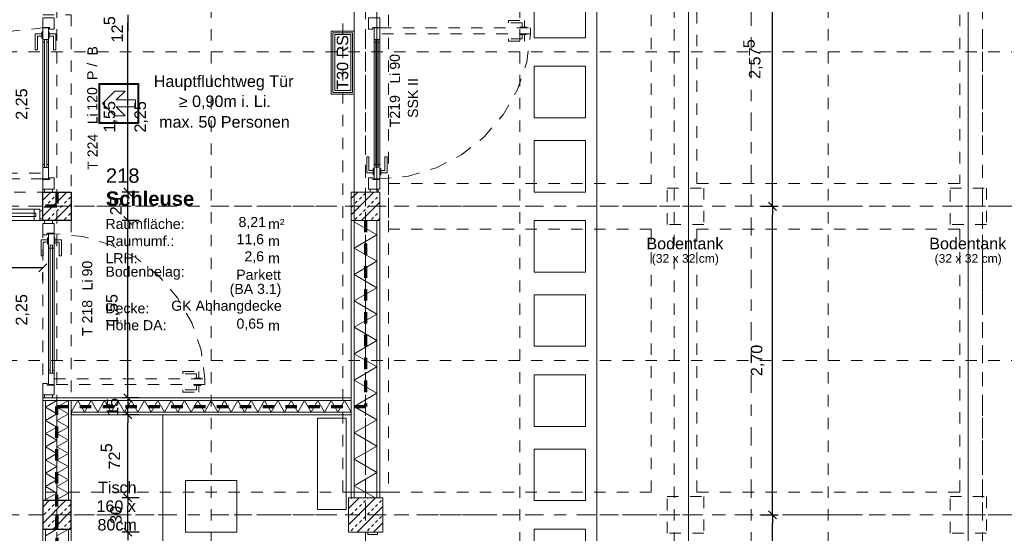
# Model space of a CAD drawing. Header units: metres. Extents: x -45.2 to 14.3, y -31.8 to 10.2.
# Tile 127 of 141: x -13.8 to -5.2, y -8.3 to -3.8. Entities that reach past the tile are written whole.
import ezdxf

# ---------------------------------------------------------------- set-up
doc = ezdxf.new("R2010")
doc.units = ezdxf.units.M
doc.header["$LTSCALE"] = 0.05
for name, pattern in [('Achsen 01', [5.291531, 3.175, -1.058062, 0.352704, -0.705764]), ('gestrichelt - 01', [2, 1, -1]), ('ISO-07 Punktiert', [0.889, 0.127, -0.762]), ('Raster 01', [2, 1, -1]), ('VW-01 Strichlinie kurz', [2, 1, -1])]:
    doc.linetypes.add(name, pattern=pattern)
doc.layers.get('0').update_dxf_attribs({"lineweight": 25})
for name, color, linetype, lineweight in [('013_Beton und Stahlbetonarbeiten-000 Unterzüge', 7, 'ISO-07 Punktiert', 13), ('013_Beton und Stahlbetonarbeiten-340 Innenstützen', 7, 'Continuous', 25), ('013_Beton und Stahlbetonarbeiten-340 Innenwände', 7, 'Continuous', 18), ('027_Tischlerarbeiten-340 Innentüren', 7, 'Continuous', 9), ('031_Metallbauarbeiten-340 Innentüren _ Elemente', 7, 'Continuous', 9), ('039_Trockenbauarbeiten-000 Sturz', 7, 'ISO-07 Punktiert', 9), ('039_Trockenbauarbeiten-340 Gipskarton', 7, 'Continuous', 9), ('053_Niederspannungsanlagen-Bodentanks', 7, 'gestrichelt - 01', 9), ('AV1-Brandschutzkonzept-Brandschutzkonzept', 7, 'Continuous', 5), ('AV1-Einrichtung Bemaßung', 7, 'Continuous', 9), ('AV1-Schnitt Achsen', 7, 'Achsen 01', 18), ('AV1-Stempel-Raumstempel', 7, 'Continuous', 9), ('Keine', 7, 'Continuous', 9)]:
    doc.layers.add(name, color=color, linetype=linetype, lineweight=lineweight)
for name, color, linetype, lineweight, true_color in [('039_Trockenbauarbeiten-340 Dämmung', 7, 'Continuous', 9, 0xc0c0c0), ('AV1-Achsen', 1, 'Achsen 01', 18, 0xff0000), ('AV1-Brandschutzkonzept-Anmerkung Text', 7, 'Continuous', 9, 0x599559), ('AV1-Einrichtung', 7, 'Continuous', 9, 0xa6a6a6), ('AV1-Raster', 7, 'Raster 01', 9, 0xa6a6a6)]:
    doc.layers.add(name, color=color, linetype=linetype, lineweight=lineweight, true_color=true_color)
doc.styles.add('Arial', font='arial.ttf')
doc.styles.add('Arial (bold)', font='arialbd.ttf')

msp = doc.modelspace()

# ---------------------------------------------------------------- linework, layer by layer
at = {"color": 0, "linetype": 'ByBlock', "lineweight": -2}
for p, q in [((-12.8807, -3.725), (-12.8807, -3.7957)), ((-12.8807, -3.725), (-12.8807, -3.7957)), ((-12.8807, -5.275), (-12.8807, -5.2043)), ((-12.8807, -5.275), (-12.8807, -5.3457)), ((-7.2386, -5.4), (-7.2386, -5.3293)), ((-7.2386, -5.4), (-7.2386, -5.4707)), ((-12.8807, -5.525), (-12.8807, -5.4543)), ((-12.8807, -5.525), (-12.8807, -5.5957)), ((-13.625, -5.938), (-13.6957, -5.938)), ((-12.8807, -7.075), (-12.8807, -7.0043)), ((-12.8807, -7.075), (-12.8807, -7.1457)), ((-12.8807, -7.225), (-12.8807, -7.1543)), ((-12.8807, -7.225), (-12.8807, -7.2957)), ((-12.8807, -7.95), (-12.8807, -7.8793)), ((-12.8807, -7.95), (-12.8807, -8.0207)), ((-7.2386, -8.1), (-7.2386, -8.0293)), ((-12.8807, -8.25), (-12.8807, -8.1793)), ((-7.2386, -8.1), (-7.2386, -8.1707)), ((-12.8807, -8.25), (-12.8807, -8.3207))]:
    msp.add_line(p, q, dxfattribs=at)
at = {"color": 0, "linetype": 'Continuous', "lineweight": 15}
for p, q in [((-12.8453, -5.3104), (-12.9161, -5.2396)), ((-12.9161, -5.2396), (-12.8453, -5.3104)), ((-7.2032, -5.4354), (-7.2739, -5.3646)), ((-7.2739, -5.3646), (-7.2032, -5.4354)), ((-12.8453, -5.5604), (-12.9161, -5.4896)), ((-12.9161, -5.4896), (-12.8453, -5.5604)), ((-13.5896, -5.9026), (-13.6604, -5.9733)), ((-12.8453, -7.1104), (-12.9161, -7.0396)), ((-12.9161, -7.0396), (-12.8453, -7.1104)), ((-12.8453, -7.2604), (-12.9161, -7.1896)), ((-12.9161, -7.1896), (-12.8453, -7.2604)), ((-12.8453, -7.9854), (-12.9161, -7.9146)), ((-12.9161, -7.9146), (-12.8453, -7.9854)), ((-7.2032, -8.1354), (-7.2739, -8.0646)), ((-7.2739, -8.0646), (-7.2032, -8.1354)), ((-12.8453, -8.2854), (-12.9161, -8.2146)), ((-12.9161, -8.2146), (-12.8453, -8.2854))]:
    msp.add_line(p, q, dxfattribs=at)
at = {"layer": '013_Beton und Stahlbetonarbeiten-000 Unterzüge', "linetype": 'VW-01 Strichlinie kurz'}
for p, q in [((-8.3, -0.125), (-8.3, -5.2)), ((-7.9, -5.2), (-7.9, -0.125)), ((-5.6, -0.125), (-5.6, -5.2)), ((-10.6, -5.2), (-10.6, -5.6)), ((-8.3, -5.2), (-10.6, -5.2)), ((-7.9, -5.2), (-5.6, -5.2)), ((-10.6, -5.6), (-8.3, -5.6)), ((-8.3, -5.6), (-8.3, -7.9)), ((-7.9, -7.9), (-7.9, -5.6)), ((-5.6, -5.6), (-7.9, -5.6)), ((-5.6, -5.6), (-5.6, -7.9)), ((-13.625, -7.9), (-13.625, -8.3)), ((-8.3, -7.9), (-13.625, -7.9)), ((-7.9, -7.9), (-5.6, -7.9))]:
    msp.add_line(p, q, dxfattribs=at)
for points in [[(-11, -7.9), (-11, -0.125), (-10.6, -0.125), (-10.6, -7.9)], [(-13.625, -5.275), (-13.625, -3.725), (-13.375, -3.725), (-13.375, -5.275)], [(-16.075, -5.525), (-16.075, -5.275), (-13.625, -5.275), (-13.625, -5.525)]]:
    msp.add_lwpolyline(points, close=True, dxfattribs=at)
at = {"layer": '013_Beton und Stahlbetonarbeiten-340 Innenstützen', "color": 251, "linetype": 'Continuous', "lineweight": 13, "true_color": 0x4c4c4c}
for p, q in [((-13.4132, -5.275), (-13.625, -5.4868)), ((-13.5547, -5.275), (-13.625, -5.3453)), ((-13.5411, -5.3387), (-13.5234, -5.321)), ((-13.5057, -5.3033), (-13.4881, -5.2856)), ((-13.3997, -5.3387), (-13.382, -5.321)), ((-13.6118, -5.4094), (-13.5941, -5.3917)), ((-13.5765, -5.374), (-13.5588, -5.3563)), ((-13.375, -5.3782), (-13.5218, -5.525)), ((-13.5057, -5.4447), (-13.4881, -5.427)), ((-13.4704, -5.4094), (-13.4527, -5.3917)), ((-13.435, -5.374), (-13.4174, -5.3563)), ((-13.5765, -5.5154), (-13.5588, -5.4978)), ((-13.5411, -5.4801), (-13.5234, -5.4624)), ((-13.435, -5.5154), (-13.4174, -5.4978)), ((-13.3997, -5.4801), (-13.382, -5.4624)), ((-13.375, -5.5196), (-13.3804, -5.525)), ((-13.4262, -7.975), (-13.625, -8.1738)), ((-13.5677, -7.975), (-13.625, -8.0323)), ((-13.5411, -8.0257), (-13.5234, -8.008)), ((-13.5057, -7.9903), (-13.4904, -7.975)), ((-13.3997, -8.0257), (-13.382, -8.008)), ((-13.6118, -8.0964), (-13.5941, -8.0787)), ((-13.5765, -8.061), (-13.5588, -8.0433)), ((-13.375, -8.0652), (-13.5348, -8.225)), ((-13.4704, -8.0964), (-13.4527, -8.0787)), ((-13.435, -8.061), (-13.4174, -8.0433)), ((-13.5765, -8.2024), (-13.5588, -8.1848)), ((-13.5411, -8.1671), (-13.5234, -8.1494)), ((-13.5057, -8.1317), (-13.4881, -8.1141)), ((-13.435, -8.2024), (-13.4174, -8.1848)), ((-13.3997, -8.1671), (-13.382, -8.1494)), ((-13.599, -8.225), (-13.5941, -8.2201)), ((-13.4576, -8.225), (-13.4527, -8.2201)), ((-13.375, -8.2066), (-13.3934, -8.225))]:
    msp.add_line(p, q, dxfattribs=at)
at = {"layer": '013_Beton und Stahlbetonarbeiten-340 Innenstützen'}
for points in [[(-13.625, -5.525), (-13.625, -5.275), (-13.375, -5.275), (-13.375, -5.525)], [(-13.375, -7.975), (-13.625, -7.975), (-13.625, -8.225), (-13.375, -8.225)]]:
    msp.add_lwpolyline(points, close=True, dxfattribs=at)
at = {"layer": '013_Beton und Stahlbetonarbeiten-340 Innenwände', "color": 251, "linetype": 'Continuous', "lineweight": 13, "true_color": 0x4c4c4c}
for p, q in [((-10.7262, -5.275), (-10.925, -5.4738)), ((-10.8677, -5.275), (-10.925, -5.3323)), ((-10.8541, -5.3387), (-10.8364, -5.321)), ((-10.8187, -5.3033), (-10.8011, -5.2856)), ((-10.7127, -5.3387), (-10.695, -5.321)), ((-10.6773, -5.3033), (-10.675, -5.301)), ((-10.9248, -5.4094), (-10.9071, -5.3917)), ((-10.8894, -5.374), (-10.8718, -5.3563)), ((-10.675, -5.3652), (-10.8348, -5.525)), ((-10.8187, -5.4447), (-10.8011, -5.427)), ((-10.7834, -5.4094), (-10.7657, -5.3917)), ((-10.748, -5.374), (-10.7303, -5.3563)), ((-10.8894, -5.5154), (-10.8718, -5.4978)), ((-10.8541, -5.4801), (-10.8364, -5.4624)), ((-10.748, -5.5154), (-10.7303, -5.4978)), ((-10.7127, -5.4801), (-10.695, -5.4624)), ((-10.675, -5.5066), (-10.6934, -5.525)), ((-10.6773, -5.4447), (-10.675, -5.4424)), ((-10.7142, -7.95), (-10.95, -8.1858)), ((-10.8556, -7.95), (-10.95, -8.0444)), ((-10.95, -7.9802), (-10.9425, -7.9726)), ((-10.9248, -7.955), (-10.9198, -7.95)), ((-10.8541, -8.0257), (-10.8364, -8.008)), ((-10.8187, -7.9903), (-10.8011, -7.9726)), ((-10.7834, -7.955), (-10.7784, -7.95)), ((-10.7127, -8.0257), (-10.695, -8.008)), ((-10.6773, -7.9903), (-10.6596, -7.9726)), ((-10.9248, -8.0964), (-10.9071, -8.0787)), ((-10.8894, -8.061), (-10.8718, -8.0433)), ((-10.65, -8.0272), (-10.8728, -8.25)), ((-10.7834, -8.0964), (-10.7657, -8.0787)), ((-10.748, -8.061), (-10.7303, -8.0433)), ((-10.95, -8.1216), (-10.9425, -8.1141)), ((-10.8894, -8.2024), (-10.8718, -8.1848)), ((-10.8541, -8.1671), (-10.8364, -8.1494)), ((-10.8187, -8.1317), (-10.8011, -8.1141)), ((-10.748, -8.2024), (-10.7303, -8.1848)), ((-10.65, -8.1686), (-10.7314, -8.25)), ((-10.7127, -8.1671), (-10.695, -8.1494)), ((-10.6773, -8.1317), (-10.6596, -8.1141)), ((-10.9248, -8.2378), (-10.9071, -8.2201)), ((-10.7834, -8.2378), (-10.7657, -8.2201))]:
    msp.add_line(p, q, dxfattribs=at)
at = {"layer": '013_Beton und Stahlbetonarbeiten-340 Innenwände'}
for points in [[(-10.925, -5.525), (-10.925, -5.275), (-10.675, -5.275), (-10.675, -5.525)], [(-10.95, -8.25), (-10.95, -7.95), (-10.65, -7.95), (-10.65, -8.25)]]:
    msp.add_lwpolyline(points, close=True, dxfattribs=at)
at = {"layer": '027_Tischlerarbeiten-340 Innentüren', "color": 7, "linetype": 'Continuous', "lineweight": 13}
msp.add_lwpolyline([(-10.7785, -8.2697), (-10.7785, -8.25), (-10.6965, -8.25), (-10.6965, -8.2697)], close=True, dxfattribs=at)
at = {"layer": '031_Metallbauarbeiten-340 Innentüren _ Elemente'}
for points in [[(-13.565, -3.835), (-13.625, -3.835), (-13.625, -3.75), (-13.525, -3.75), (-13.525, -3.85), (-13.565, -3.85)], [(-10.735, -3.835), (-10.675, -3.835), (-10.675, -3.75), (-10.775, -3.75), (-10.775, -3.85), (-10.735, -3.85)], [(-13.625, -3.93), (-13.6325, -3.93), (-13.6325, -3.875), (-13.625, -3.875)], [(-13.625, -3.84), (-13.575, -3.84), (-13.575, -3.965), (-13.59, -3.965), (-13.59, -3.94), (-13.61, -3.94), (-13.61, -3.965), (-13.625, -3.965)], [(-13.5675, -3.93), (-13.575, -3.93), (-13.575, -3.875), (-13.5675, -3.875)], [(-10.675, -3.84), (-10.725, -3.84), (-10.725, -3.965), (-10.71, -3.965), (-10.71, -3.94), (-10.69, -3.94), (-10.69, -3.965), (-10.675, -3.965)], [(-13.6325, -3.8925), (-13.6325, -3.9125), (-13.67, -3.9125), (-13.67, -4.0325), (-13.69, -4.0325), (-13.69, -3.8925)], [(-13.59, -5.06), (-13.61, -5.06), (-13.61, -3.94), (-13.59, -3.94)], [(-13.5675, -3.8925), (-13.5675, -3.9125), (-13.53, -3.9125), (-13.53, -4.0325), (-13.51, -4.0325), (-13.51, -3.8925)], [(-10.71, -3.94), (-10.69, -3.94), (-10.69, -5.06), (-10.71, -5.06)], [(-10.7325, -5.1075), (-10.7325, -5.0875), (-10.77, -5.0875), (-10.77, -4.9675), (-10.79, -4.9675), (-10.79, -5.1075)], [(-10.6675, -5.1075), (-10.6675, -5.0875), (-10.63, -5.0875), (-10.63, -4.9675), (-10.61, -4.9675), (-10.61, -5.1075)], [(-13.625, -5.16), (-13.575, -5.16), (-13.575, -5.035), (-13.59, -5.035), (-13.59, -5.06), (-13.61, -5.06), (-13.61, -5.035), (-13.625, -5.035)], [(-10.7325, -5.07), (-10.725, -5.07), (-10.725, -5.125), (-10.7325, -5.125)], [(-10.675, -5.16), (-10.725, -5.16), (-10.725, -5.035), (-10.71, -5.035), (-10.71, -5.06), (-10.69, -5.06), (-10.69, -5.035), (-10.675, -5.035)], [(-10.675, -5.07), (-10.6675, -5.07), (-10.6675, -5.125), (-10.675, -5.125)], [(-13.565, -5.165), (-13.625, -5.165), (-13.625, -5.25), (-13.525, -5.25), (-13.525, -5.15), (-13.565, -5.15)], [(-10.735, -5.165), (-10.675, -5.165), (-10.675, -5.25), (-10.775, -5.25), (-10.775, -5.15), (-10.735, -5.15)], [(-13.54, -5.275), (-13.61, -5.275), (-13.61, -5.25), (-13.54, -5.25)], [(-10.76, -5.25), (-10.69, -5.25), (-10.69, -5.275), (-10.76, -5.275)], [(-13.7, -5.49), (-13.7, -5.525), (-13.65, -5.525), (-13.65, -5.425), (-13.7, -5.425), (-13.7, -5.46), (-13.685, -5.46), (-13.685, -5.49)], [(-14.84, -5.46), (-13.685, -5.46), (-13.685, -5.49), (-14.84, -5.49)], [(-13.65, -5.44), (-13.625, -5.44), (-13.625, -5.51), (-13.65, -5.51)], [(-13.585, -5.635), (-13.525, -5.635), (-13.525, -5.55), (-13.625, -5.55), (-13.625, -5.65), (-13.585, -5.65)], [(-13.61, -5.525), (-13.54, -5.525), (-13.54, -5.55), (-13.61, -5.55)], [(-13.5825, -5.675), (-13.575, -5.675), (-13.575, -5.73), (-13.5825, -5.73)], [(-13.525, -5.64), (-13.575, -5.64), (-13.575, -5.765), (-13.56, -5.765), (-13.56, -5.74), (-13.54, -5.74), (-13.54, -5.765), (-13.525, -5.765)], [(-13.525, -5.675), (-13.5175, -5.675), (-13.5175, -5.73), (-13.525, -5.73)], [(-13.5825, -5.6925), (-13.5825, -5.7125), (-13.62, -5.7125), (-13.62, -5.8325), (-13.64, -5.8325), (-13.64, -5.6925)], [(-13.56, -5.74), (-13.54, -5.74), (-13.54, -6.86), (-13.56, -6.86)], [(-13.5175, -5.6925), (-13.5175, -5.7125), (-13.48, -5.7125), (-13.48, -5.8325), (-13.46, -5.8325), (-13.46, -5.6925)], [(-13.525, -6.96), (-13.575, -6.96), (-13.575, -6.835), (-13.56, -6.835), (-13.56, -6.86), (-13.54, -6.86), (-13.54, -6.835), (-13.525, -6.835)], [(-13.585, -6.965), (-13.525, -6.965), (-13.525, -7.05), (-13.625, -7.05), (-13.625, -6.95), (-13.585, -6.95)], [(-13.61, -7.05), (-13.54, -7.05), (-13.54, -7.075), (-13.61, -7.075)]]:
    msp.add_lwpolyline(points, close=True, dxfattribs=at)
at = {"layer": '031_Metallbauarbeiten-340 Innentüren _ Elemente', "color": 253, "linetype": 'gestrichelt - 01', "lineweight": 9, "true_color": 0xa6a6a6}
for points in [[(-9.4084, -3.8325), (-9.4284, -3.8325), (-9.4284, -3.795), (-9.5484, -3.795), (-9.5484, -3.775), (-9.4084, -3.775)], [(-10.675, -3.84), (-9.3559, -3.84), (-9.3559, -3.89), (-10.675, -3.89)], [(-9.4459, -3.8325), (-9.3909, -3.8325), (-9.3909, -3.84), (-9.4459, -3.84)], [(-9.4084, -3.8975), (-9.4284, -3.8975), (-9.4284, -3.935), (-9.5484, -3.935), (-9.5484, -3.955), (-9.4084, -3.955)], [(-9.4459, -3.89), (-9.3909, -3.89), (-9.3909, -3.8975), (-9.4459, -3.8975)], [(-14.945, -5.16), (-14.945, -5.11), (-13.625, -5.11), (-13.625, -5.16)], [(-12.2584, -6.9025), (-12.2784, -6.9025), (-12.2784, -6.865), (-12.3984, -6.865), (-12.3984, -6.845), (-12.2584, -6.845)], [(-13.525, -6.91), (-12.2059, -6.91), (-12.2059, -6.96), (-13.525, -6.96)], [(-12.2584, -6.9675), (-12.2784, -6.9675), (-12.2784, -7.005), (-12.3984, -7.005), (-12.3984, -7.025), (-12.2584, -7.025)], [(-12.2959, -6.9025), (-12.2409, -6.9025), (-12.2409, -6.91), (-12.2959, -6.91)], [(-12.2959, -6.96), (-12.2409, -6.96), (-12.2409, -6.9675), (-12.2959, -6.9675)]]:
    msp.add_lwpolyline(points, close=True, dxfattribs=at)
for points in [[(-13.625, -3.84), (-13.8764, -3.8642), (-14.1186, -3.9358), (-14.3427, -4.0522), (-14.5405, -4.2091), (-14.7049, -4.4009), (-14.8297, -4.6204), (-14.9104, -4.8597), (-14.9441, -5.11)], [(-10.675, -5.16), (-10.4236, -5.1358), (-10.1814, -5.0642), (-9.9573, -4.9478), (-9.7595, -4.7909), (-9.5951, -4.5991), (-9.4703, -4.3796), (-9.3896, -4.1403), (-9.3559, -3.89)], [(-12.2059, -6.91), (-12.2396, -6.6597), (-12.3203, -6.4204), (-12.4451, -6.2009), (-12.6095, -6.0091), (-12.8073, -5.8522), (-13.0314, -5.7358), (-13.2736, -5.6642), (-13.525, -5.64)]]:
    msp.add_lwpolyline(points, dxfattribs=at)
at = {"layer": '031_Metallbauarbeiten-340 Innentüren _ Elemente', "color": 253, "true_color": 0xa6a6a6}
for points in [[(-13.575, -5.06), (-13.625, -5.06), (-13.625, -3.94), (-13.575, -3.94)], [(-10.725, -3.94), (-10.675, -3.94), (-10.675, -5.035), (-10.725, -5.035)], [(-14.825, -5.425), (-13.7, -5.425), (-13.7, -5.525), (-14.825, -5.525)], [(-13.575, -5.765), (-13.525, -5.765), (-13.525, -6.86), (-13.575, -6.86)]]:
    msp.add_lwpolyline(points, close=True, dxfattribs=at)
at = {"layer": '039_Trockenbauarbeiten-000 Sturz', "linetype": 'VW-01 Strichlinie kurz'}
msp.add_lwpolyline([(-13.625, -5.525), (-13.375, -5.525), (-13.375, -7.075), (-13.625, -7.075)], close=True, dxfattribs=at)
at = {"layer": '039_Trockenbauarbeiten-340 Dämmung'}
for points in [[(-10.7, -1.25), (-10.7, -5.275), (-10.9, -5.275), (-10.9, -1.25)], [(-10.7, -5.525), (-10.7, -7.95), (-10.9, -7.95), (-10.9, -5.525)]]:
    msp.add_lwpolyline(points, close=True, dxfattribs=at)
for points in [[(-10.9, -5.5348), (-10.7, -5.6503), (-10.9, -5.7658), (-10.7, -5.8812), (-10.9, -5.9967), (-10.7, -6.1122), (-10.9, -6.2276), (-10.7, -6.3431), (-10.9, -6.4586), (-10.7168, -6.5644)], [(-10.7, -5.8812), (-10.9, -5.9967), (-10.7, -6.1122), (-10.9, -6.2276), (-10.7, -6.3431), (-10.9, -6.4586), (-10.7, -6.5741), (-10.9, -6.6895), (-10.7, -6.805), (-10.9, -6.9205), (-10.7168, -7.0262)], [(-10.7, -6.805), (-10.9, -6.9205), (-10.7, -7.0359), (-10.9, -7.1514), (-10.7, -7.2669), (-10.9, -7.3824), (-10.7, -7.4978), (-10.9, -7.6133), (-10.7, -7.7288), (-10.9, -7.8442), (-10.7168, -7.95)], [(-13.5, -7.1), (-13.6, -7.1577), (-13.5, -7.2155), (-13.6, -7.2732), (-13.5, -7.3309), (-13.6, -7.3887), (-13.5, -7.4464), (-13.6, -7.5041), (-13.5, -7.5619), (-13.6, -7.6196), (-13.5, -7.6774), (-13.6, -7.7351), (-13.5, -7.7928), (-13.6, -7.8506), (-13.5, -7.9083), (-13.6, -7.966)], [(-13.4, -7.1), (-13.5, -7.1577), (-13.4, -7.2155), (-13.5, -7.2732), (-13.4, -7.3309), (-13.5, -7.3887), (-13.4, -7.4464), (-13.5, -7.5041), (-13.4, -7.5619), (-13.5, -7.6196), (-13.4, -7.6774), (-13.5, -7.7351), (-13.4, -7.7928), (-13.5, -7.8506), (-13.4, -7.9083), (-13.5, -7.966)], [(-10.925, -7.2), (-10.9833, -7.1), (-11.0417, -7.2), (-11.1, -7.1), (-11.1583, -7.2), (-11.2167, -7.1), (-11.275, -7.2), (-11.3333, -7.1), (-11.3916, -7.2), (-11.45, -7.1), (-11.5083, -7.2), (-11.5666, -7.1), (-11.625, -7.2), (-11.6833, -7.1), (-11.7416, -7.2), (-11.8, -7.1), (-11.8583, -7.2), (-11.9166, -7.1), (-11.9749, -7.2), (-12.0333, -7.1), (-12.0916, -7.2), (-12.1499, -7.1), (-12.2083, -7.2), (-12.2666, -7.1), (-12.3249, -7.2), (-12.3833, -7.1), (-12.4416, -7.2), (-12.4999, -7.1), (-12.5582, -7.2), (-12.6166, -7.1), (-12.6749, -7.2), (-12.7332, -7.1), (-12.7916, -7.2), (-12.8499, -7.1), (-12.9082, -7.2), (-12.9666, -7.1), (-13.0249, -7.2), (-13.0832, -7.1), (-13.1415, -7.2), (-13.1999, -7.1), (-13.2582, -7.2), (-13.3165, -7.1), (-13.3749, -7.2), (-13.375, -7.1998)], [(-13.5, -8.225), (-13.6, -8.2827)], [(-13.4, -8.225), (-13.5, -8.2827)]]:
    msp.add_lwpolyline(points, dxfattribs=at)
at = {"layer": '039_Trockenbauarbeiten-340 Dämmung', "linetype": 'Continuous', "lineweight": 13}
for points in [[(-13.6, -7.1), (-13.6, -7.975), (-13.5, -7.975), (-13.5, -7.1)], [(-13.5, -7.1), (-13.5, -7.975), (-13.4, -7.975), (-13.4, -7.1)]]:
    msp.add_lwpolyline(points, close=True, dxfattribs=at)
at = {"layer": '039_Trockenbauarbeiten-340 Gipskarton'}
for points in [[(-10.9, -5.275), (-10.925, -5.275), (-10.925, -7.95), (-10.9, -7.95)], [(-10.675, -5.525), (-10.7, -5.525), (-10.7, -7.95), (-10.675, -7.95)], [(-13.625, -7.1), (-10.925, -7.1), (-10.925, -7.075), (-13.625, -7.075)], [(-13.6, -7.975), (-13.6, -7.1), (-13.625, -7.1), (-13.625, -7.975)], [(-13.375, -7.975), (-13.375, -7.1), (-13.4, -7.1), (-13.4, -7.975)], [(-13.3727, -7.225), (-10.925, -7.225), (-10.925, -7.2), (-13.3727, -7.2)], [(-13.6, -13.375), (-13.6, -8.225), (-13.625, -8.225), (-13.625, -13.375)], [(-13.375, -13.375), (-13.375, -8.225), (-13.4, -8.225), (-13.4, -13.375)]]:
    msp.add_lwpolyline(points, close=True, dxfattribs=at)
at = {"layer": '053_Niederspannungsanlagen-Bodentanks'}
for points in [[(-8.16, -5.24), (-7.84, -5.24), (-7.84, -5.56), (-8.16, -5.56)], [(-5.685, -5.24), (-5.365, -5.24), (-5.365, -5.56), (-5.685, -5.56)], [(-8.16, -7.94), (-7.84, -7.94), (-7.84, -8.26), (-8.16, -8.26)], [(-5.685, -7.94), (-5.365, -7.94), (-5.365, -8.26), (-5.685, -8.26)]]:
    msp.add_lwpolyline(points, close=True, dxfattribs=at)
at = {"layer": 'AV1-Achsen'}
for p, q in [((-10.8, -26.5), (-10.8, 4.9)), ((-5.4, -26.5), (-5.4, 4.9)), ((-43.35, -5.4), (4.2, -5.4)), ((-43.35, -8.1), (4.2, -8.1))]:
    msp.add_line(p, q, dxfattribs=at)
at = {"layer": 'AV1-Brandschutzkonzept-Brandschutzkonzept', "color": 14, "linetype": 'gestrichelt - 01', "lineweight": 70, "true_color": 0xaa0000}
for p, q in [((-13.5, -5.275), (-13.5, -5.4)), ((-13.5, -5.4), (-13.625, -5.4))]:
    msp.add_line(p, q, dxfattribs=at)
at = {"layer": 'AV1-Brandschutzkonzept-Brandschutzkonzept', "color": 40, "linetype": 'gestrichelt - 01', "lineweight": 70, "true_color": 0xffc000}
for p, q in [((-10.8, -5.525), (-10.8, -7.15)), ((-13.5, -7.15), (-10.8, -7.15)), ((-13.5, -13.625), (-13.5, -7.15)), ((-13.5, -8.1), (-13.5, -13.625))]:
    msp.add_line(p, q, dxfattribs=at)
at = {"layer": 'AV1-Brandschutzkonzept-Brandschutzkonzept', "color": 7, "linetype": 'Continuous'}
msp.add_lwpolyline([(-10.9, -4.4182), (-11.1, -4.4182), (-11.1, -3.8682), (-10.9, -3.8682)], close=True, dxfattribs=at)
at = {"layer": 'AV1-Brandschutzkonzept-Brandschutzkonzept', "color": 12, "linetype": 'Continuous', "true_color": 0xdd0000}
for points in [[(-10.915, -4.4032), (-10.915, -3.8832), (-11.085, -3.8832), (-11.085, -4.4032)], [(-11.07, -3.8982), (-10.93, -3.8982), (-10.93, -4.3882), (-11.07, -4.3882)]]:
    msp.add_lwpolyline(points, close=True, dxfattribs=at)
at = {"layer": 'AV1-Einrichtung'}
for points in [[(-4.725, -10.125), (-5.525, -10.125), (-5.525, -2.825), (-7.975, -2.825), (-7.975, -10.125), (-8.775, -10.125), (-8.775, -2.025), (-4.725, -2.025)], [(-9.325, -3.475), (-8.875, -3.475), (-8.875, -3.925), (-9.325, -3.925)], [(-9.325, -4.175), (-8.875, -4.175), (-8.875, -4.625), (-9.325, -4.625)], [(-9.325, -4.825), (-8.875, -4.825), (-8.875, -5.275), (-9.325, -5.275)], [(-9.325, -5.525), (-8.875, -5.525), (-8.875, -5.975), (-9.325, -5.975)], [(-9.325, -6.175), (-8.875, -6.175), (-8.875, -6.625), (-9.325, -6.625)], [(-9.325, -6.875), (-8.875, -6.875), (-8.875, -7.325), (-9.325, -7.325)], [(-12.575, -8.825), (-13.375, -8.825), (-13.375, -7.225), (-12.575, -7.225)], [(-9.325, -7.525), (-8.875, -7.525), (-8.875, -7.975), (-9.325, -7.975)], [(-11.925, -8.25), (-12.375, -8.25), (-12.375, -7.8), (-11.925, -7.8)], [(-9.325, -8.225), (-8.875, -8.225), (-8.875, -8.675), (-9.325, -8.675)]]:
    msp.add_lwpolyline(points, close=True, dxfattribs=at)
at = {"layer": 'AV1-Einrichtung Bemaßung', "color": 0, "lineweight": -2}
for p, q in [((-7.2386, -5.3293), (-7.2386, -2.8957)), ((-12.8807, -3.7957), (-12.8807, -3.8664)), ((-12.8807, -5.2043), (-12.8807, -3.7957)), ((-12.7807, -5.275), (-12.9307, -5.275)), ((-12.7807, -5.275), (-12.9307, -5.275)), ((-12.8807, -5.4543), (-12.8807, -5.3457)), ((-7.3386, -5.4), (-7.1886, -5.4)), ((-7.3386, -5.4), (-7.1886, -5.4)), ((-7.2386, -8.0293), (-7.2386, -5.4707)), ((-12.7807, -5.525), (-12.9307, -5.525)), ((-12.7807, -5.525), (-12.9307, -5.525)), ((-12.8807, -7.0043), (-12.8807, -5.5957)), ((-13.6957, -5.938), (-16.0043, -5.938)), ((-13.625, -6.05), (-13.625, -5.988)), ((-12.7807, -7.075), (-12.9307, -7.075)), ((-12.7807, -7.075), (-12.9307, -7.075)), ((-12.8807, -7.1543), (-12.8807, -7.1457)), ((-12.7807, -7.225), (-12.9307, -7.225)), ((-12.7807, -7.225), (-12.9307, -7.225)), ((-12.8807, -7.8793), (-12.8807, -7.2957)), ((-12.7807, -7.95), (-12.9307, -7.95)), ((-12.7807, -7.95), (-12.9307, -7.95)), ((-12.8807, -8.1793), (-12.8807, -8.0207)), ((-7.3386, -8.1), (-7.1886, -8.1)), ((-7.3386, -8.1), (-7.1886, -8.1)), ((-7.2386, -13.3043), (-7.2386, -8.1707)), ((-12.7807, -8.25), (-12.9307, -8.25)), ((-12.7807, -8.25), (-12.9307, -8.25))]:
    msp.add_line(p, q, dxfattribs=at)
at = {"layer": 'AV1-Raster'}
for p, q in [((-13.5, -22.95), (-13.5, 1.35)), ((-12.15, -22.95), (-12.15, 1.35)), ((-10.8, -22.95), (-10.8, 1.35)), ((-9.45, -22.95), (-9.45, 1.35)), ((-8.1, -22.95), (-8.1, 1.35)), ((-6.75, -22.95), (-6.75, 1.35)), ((-5.4, -22.95), (-5.4, 1.35)), ((1.35, -4.05), (-40.5, -4.05)), ((1.35, -5.4), (-40.5, -5.4)), ((1.35, -6.75), (-40.5, -6.75)), ((1.35, -8.1), (-40.5, -8.1))]:
    msp.add_line(p, q, dxfattribs=at)
at = {"layer": 'AV1-Schnitt Achsen'}
msp.add_line((-7.425, -26.3), (-7.425, 4.7), dxfattribs=at)
at = {"layer": 'Defpoints', "color": 0, "lineweight": 0}
for p, q in [((-13.625, -5.275), (-13.625, -5.275)), ((-12.8807, -5.275), (-12.8807, -5.275)), ((-10.925, -5.275), (-10.925, -5.275)), ((-10.925, -5.275), (-10.925, -5.275)), ((-8, -5.4), (-8, -5.4)), ((-8, -5.4), (-8, -5.4)), ((-7.2386, -5.4), (-7.2386, -5.4)), ((-13.625, -5.525), (-13.625, -5.525)), ((-13.625, -5.55), (-13.625, -5.55)), ((-12.8807, -5.525), (-12.8807, -5.525)), ((-10.925, -5.525), (-10.925, -5.525)), ((-10.925, -5.525), (-10.925, -5.525)), ((-13.625, -7.075), (-13.625, -7.075)), ((-13.625, -7.075), (-13.625, -7.075)), ((-12.8807, -7.075), (-12.8807, -7.075)), ((-12.0187, -7.075), (-12.0187, -7.075)), ((-12.0187, -7.075), (-12.0187, -7.075)), ((-12.8807, -7.225), (-12.8807, -7.225)), ((-12.0309, -7.225), (-12.0309, -7.225)), ((-12.0309, -7.225), (-12.0309, -7.225)), ((-13.625, -7.975), (-13.625, -7.975)), ((-12.8807, -7.95), (-12.8807, -7.95)), ((-10.95, -7.95), (-10.95, -7.95)), ((-10.95, -7.95), (-10.95, -7.95)), ((-8, -8.1), (-8, -8.1)), ((-8, -8.1), (-8, -8.1)), ((-8, -8.1), (-8, -8.1)), ((-8, -8.1), (-8, -8.1)), ((-7.2386, -8.1), (-7.2386, -8.1)), ((-5.525, -8.1), (-5.525, -8.1)), ((-5.525, -8.1), (-5.525, -8.1)), ((-13.625, -8.225), (-13.625, -8.225)), ((-13.625, -8.225), (-13.625, -8.225)), ((-12.8807, -8.25), (-12.8807, -8.25)), ((-10.95, -8.25), (-10.95, -8.25)), ((-10.95, -8.25), (-10.95, -8.25)), ((-10.65, -8.25), (-10.65, -8.25))]:
    msp.add_line(p, q, dxfattribs=at)
at = {"layer": 'Keine', "color": 7, "linetype": 'Continuous'}
msp.add_lwpolyline([(-12.783, -4.6751), (-13.1331, -4.6751), (-13.1331, -4.3249), (-12.783, -4.3249)], close=True, dxfattribs=at)
at = {"layer": 'Keine', "color": 106, "linetype": 'Continuous', "true_color": 0x008011}
msp.add_lwpolyline([(-12.7917, -4.6663), (-13.1244, -4.6663), (-13.1244, -4.3337), (-12.7917, -4.3337)], close=True, dxfattribs=at)
at = {"layer": 'Keine', "color": 255, "linetype": 'Continuous'}
msp.add_lwpolyline([(-12.9822, -4.4692), (-12.9048, -4.3918), (-12.9938, -4.3918), (-13.102, -4.5), (-12.9938, -4.6082), (-12.9048, -4.6082), (-12.9822, -4.5308), (-12.8141, -4.5308), (-12.8141, -4.4692)], close=True, dxfattribs=at)
at = {"layer": 'Keine', "color": 8, "linetype": 'Continuous', "lineweight": 5, "true_color": 0x808080}
msp.add_lwpolyline([(-11.219, -7.253), (-10.969, -7.253), (-10.969, -8.053), (-11.219, -8.053)], close=True, dxfattribs=at)

# ---------------------------------------------------------------- texts
at = {"layer": '031_Metallbauarbeiten-340 Innentüren _ Elemente', "color": 12, "true_color": 0xdd0000, "attachment_point": 7, "rotation": 90, "style": 'Arial'}
for s, insert, char_height in [('B', (-13.1448, -4.0813), 0.0883), ('P /', (-13.1463, -4.2955), 0.08826)]:
    msp.add_mtext(s, dxfattribs=dict(at, insert=insert, char_height=char_height))
at = {"layer": '031_Metallbauarbeiten-340 Innentüren _ Elemente', "char_height": 0.08826, "attachment_point": 7, "rotation": 90, "style": 'Arial'}
for s, insert in [('90', (-10.4985, -4.2046)), ('Li', (-10.497, -4.327)), ('120', (-13.1463, -4.5637)), ('T219', (-10.4985, -4.7082)), ('Li', (-13.1448, -4.6826)), ('T 224', (-13.1448, -5.0807)), ('90', (-13.1904, -6.0138)), ('Li', (-13.1889, -6.1362)), ('T 218', (-13.1904, -6.5345))]:
    msp.add_mtext(s, dxfattribs=dict(at, insert=insert))
at = {"layer": '031_Metallbauarbeiten-340 Innentüren _ Elemente', "color": 7, "insert": (-10.3399, -4.627), "char_height": 0.08826, "attachment_point": 7, "rotation": 90, "style": 'Arial'}
msp.add_mtext('SSK II', dxfattribs=at)
at = {"layer": '053_Niederspannungsanlagen-Bodentanks', "attachment_point": 7, "style": 'Arial'}
for s, insert, char_height in [('Bodentank', (-8.3418, -5.7777), 0.10087), ('Bodentank', (-5.8668, -5.7777), 0.10087), ('(32 x 32 cm)', (-8.295, -5.9167), 0.075654), ('(32 x 32 cm)', (-5.82, -5.9167), 0.075654)]:
    msp.add_mtext(s, dxfattribs=dict(at, insert=insert, char_height=char_height))
at = {"layer": 'AV1-Brandschutzkonzept-Anmerkung Text', "char_height": 0.100872, "attachment_point": 7, "style": 'Arial'}
for s, insert in [('Hauptfluchtweg Tür', (-12.6526, -4.3871)), ('≥ 0,90m i. Li.', (-12.4344, -4.5504)), ('max. 50 Personen', (-12.6067, -4.7137))]:
    msp.add_mtext(s, dxfattribs=dict(at, insert=insert))
at = {"layer": 'AV1-Brandschutzkonzept-Brandschutzkonzept', "color": 12, "true_color": 0xdd0000, "insert": (-10.9496, -4.38), "char_height": 0.10087, "attachment_point": 7, "rotation": 90, "style": 'Arial'}
msp.add_mtext('T30 RS', dxfattribs=at)
at = {"layer": 'AV1-Einrichtung', "color": 8, "true_color": 0x808080, "char_height": 0.10087, "attachment_point": 7, "style": 'Arial'}
for s, insert in [('Tisch', (-13.1402, -7.9112)), ('160 x', (-13.1545, -8.0746)), ('80cm', (-13.1456, -8.2379))]:
    msp.add_mtext(s, dxfattribs=dict(at, insert=insert))
at = {"layer": 'AV1-Einrichtung Bemaßung', "color": 0, "attachment_point": 7, "rotation": 90, "style": 'Arial'}
for s, insert, char_height in [('5', (-12.9899, -3.8154), 0.1009), ('12', (-12.9227, -3.9663), 0.10087), ('5', (-7.3928, -4.0167), 0.1009), ('2,57', (-7.3255, -4.2851), 0.10087), ('1,55', (-12.9712, -4.7542), 0.10087), ('25', (-12.9326, -5.4776), 0.10087), ('1,55', (-12.9509, -6.442), 0.10087), ('2,70', (-7.3087, -6.8858), 0.10087), ('15', (-12.9621, -7.2332), 0.10087), ('5', (-13.0149, -7.5518), 0.1009), ('72', (-12.9477, -7.7027), 0.10087), ('30', (-12.9327, -8.178), 0.10087)]:
    msp.add_mtext(s, dxfattribs=dict(at, insert=insert, char_height=char_height))
at = {"layer": 'AV1-Einrichtung Bemaßung', "char_height": 0.10087, "attachment_point": 7, "rotation": 90, "style": 'Arial'}
for insert in [(-13.7419, -4.6429), (-12.7029, -4.755), (-13.7419, -6.4429)]:
    msp.add_mtext('2,25', dxfattribs=dict(at, insert=insert))
at = {"layer": 'AV1-Stempel-Raumstempel', "attachment_point": 7}
for s, insert, char_height, style in [('218', (-13.0716, -5.1963), 0.12609, 'Arial'), ('Schleuse', (-13.0728, -5.398), 0.12609, 'Arial (bold)'), ('Raumfläche:', (-13.0761, -5.5993), 0.088263, 'Arial'), ('8,21', (-11.9113, -5.5982), 0.08826, 'Arial'), ('m²', (-11.6521, -5.5989), 0.08826, 'Arial'), ('Raumumf.:', (-13.0761, -5.7493), 0.08826, 'Arial'), ('11,6', (-11.9283, -5.7482), 0.08826, 'Arial'), ('m', (-11.6521, -5.7478), 0.0883, 'Arial'), ('LRH:', (-13.0755, -5.8978), 0.08826, 'Arial'), ('2,6', (-11.8597, -5.8982), 0.08826, 'Arial'), ('m', (-11.6521, -5.8978), 0.0883, 'Arial'), ('Bodenbelag:', (-13.0755, -6.0423), 0.088263, 'Arial'), ('Parkett', (-11.9309, -6.0441), 0.08826, 'Arial'), ('(BA 3.1)', (-11.989, -6.1932), 0.08826, 'Arial'), ('Decke:', (-13.076, -6.3374), 0.08826, 'Arial'), ('GK Abhangdecke', (-12.5001, -6.3407), 0.088263, 'Arial'), ('Höhe DA:', (-13.0763, -6.4855), 0.08826, 'Arial'), ('0,65', (-11.929, -6.4871), 0.08826, 'Arial'), ('m', (-11.6521, -6.4868), 0.0883, 'Arial')]:
    msp.add_mtext(s, dxfattribs=dict(at, insert=insert, char_height=char_height, style=style))

doc.saveas('drawing.dxf')
